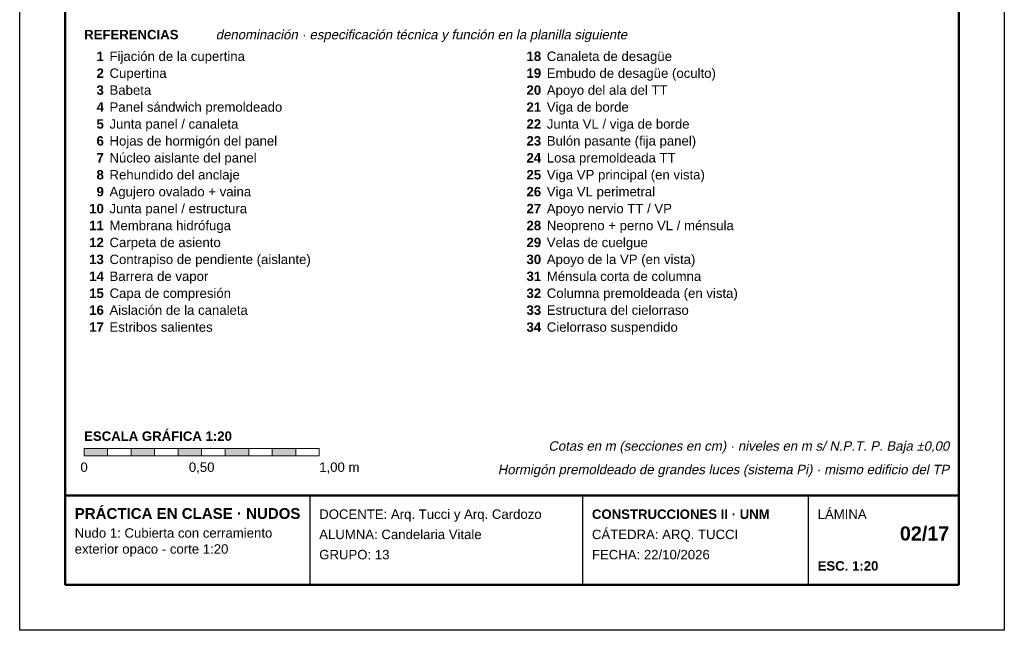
# Model space of a CAD drawing. Header units: millimetres. Extents: x 6 to 4194, y 6 to 5934.
# Tile 1 of 6: x 6 to 4194, y 6 to 2604. Entities that reach past the tile are written whole.
import ezdxf
from ezdxf.enums import TextEntityAlignment as Align

# ---------------------------------------------------------------- set-up
doc = ezdxf.new("R2010")
doc.units = ezdxf.units.MM
doc.header["$LTSCALE"] = 20
for name, color, linetype in [('X-MARCO', 7, 'Continuous'), ('X-ROTULO', 7, 'Continuous'), ('X-TEXTOS', 7, 'Continuous')]:
    doc.layers.add(name, color=color, linetype=linetype)
doc.styles.add('ARIAL', font='arial.ttf')
doc.styles.add('ARIAL-B', font='arialbd.ttf')

msp = doc.modelspace()

# ---------------------------------------------------------------- hatches: boundary and pattern name
at = {"layer": 'X-TEXTOS'}
h = msp.add_hatch(color=7, dxfattribs=at)
h.dxf.hatch_style = 1
h.paths.add_polyline_path([(280, 780), (380, 780), (380, 748), (280, 748)])
h = msp.add_hatch(color=7, dxfattribs=at)
h.dxf.hatch_style = 1
h.paths.add_polyline_path([(480, 780), (580, 780), (580, 748), (480, 748)])
h = msp.add_hatch(color=7, dxfattribs=at)
h.dxf.hatch_style = 1
h.paths.add_polyline_path([(680, 780), (780, 780), (780, 748), (680, 748)])
h = msp.add_hatch(color=7, dxfattribs=at)
h.dxf.hatch_style = 1
h.paths.add_polyline_path([(880, 780), (980, 780), (980, 748), (880, 748)])
h = msp.add_hatch(color=7, dxfattribs=at)
h.dxf.hatch_style = 1
h.paths.add_polyline_path([(1080, 780), (1180, 780), (1180, 748), (1080, 748)])

# ---------------------------------------------------------------- linework, layer by layer
at = {"layer": 'X-MARCO', "lineweight": 30}
msp.add_lwpolyline([(6, 5934), (4194, 5934), (4194, 6), (6, 6)], close=True, dxfattribs=at)
at = {"layer": 'X-MARCO', "lineweight": 50}
msp.add_lwpolyline([(200, 5740), (4000, 5740), (4000, 200), (200, 200)], close=True, dxfattribs=at)
at = {"layer": 'X-ROTULO', "lineweight": 50}
msp.add_lwpolyline([(200, 580), (4000, 580), (4000, 200), (200, 200)], close=True, dxfattribs=at)
at = {"layer": 'X-ROTULO', "lineweight": 25}
for points in [[(1240, 580), (1240, 200)], [(2400, 580), (2400, 200)], [(3360, 580), (3360, 200)]]:
    msp.add_lwpolyline(points, dxfattribs=at)
at = {"layer": 'X-TEXTOS', "lineweight": 13}
for points in [[(280, 780), (380, 780), (380, 748), (280, 748)], [(380, 780), (480, 780), (480, 748), (380, 748)], [(480, 780), (580, 780), (580, 748), (480, 748)], [(580, 780), (680, 780), (680, 748), (580, 748)], [(680, 780), (780, 780), (780, 748), (680, 748)], [(780, 780), (880, 780), (880, 748), (780, 748)], [(880, 780), (980, 780), (980, 748), (880, 748)], [(980, 780), (1080, 780), (1080, 748), (980, 748)], [(1080, 780), (1180, 780), (1180, 748), (1080, 748)], [(1180, 780), (1280, 780), (1280, 748), (1180, 748)]]:
    msp.add_lwpolyline(points, close=True, dxfattribs=at)

# ---------------------------------------------------------------- texts
at = {"layer": 'X-ROTULO'}
for s, height, style, p in [('PRÁCTICA EN CLASE · NUDOS', 45.824, 'ARIAL-B', (240, 480)), ('DOCENTE: Arq. Tucci y Arq. Cardozo', 40.096, 'ARIAL', (1280, 480)), ('CONSTRUCCIONES II · UNM', 40.096, 'ARIAL-B', (2440, 480)), ('LÁMINA', 40.1, 'ARIAL', (3400, 480)), ('Nudo 1: Cubierta con cerramiento', 40.096, 'ARIAL', (240, 400)), ('ALUMNA: Candelaria Vitale', 40.096, 'ARIAL', (1280, 394)), ('CÁTEDRA: ARQ. TUCCI', 40.096, 'ARIAL', (2440, 394)), ('exterior opaco - corte 1:20', 40.096, 'ARIAL', (240, 332)), ('GRUPO: 13', 40.1, 'ARIAL', (1280, 308)), ('FECHA: 22/10/2026', 40.096, 'ARIAL', (2440, 308)), ('ESC. 1:20', 40.1, 'ARIAL-B', (3400, 260))]:
    msp.add_text(s, height=height, dxfattribs=dict(at, style=style)).set_placement(p)
at = {"layer": 'X-ROTULO', "style": 'ARIAL-B'}
msp.add_text('02/17', height=60.14, dxfattribs=at).set_placement((3960, 388), align=Align.RIGHT)
at = {"layer": 'X-TEXTOS'}
for s, height, style, p in [('REFERENCIAS', 40.096, 'ARIAL-B', (280, 2520)), ('Fijación de la cupertina', 40.096, 'ARIAL', (388, 2428)), ('Canaleta de desagüe', 40.096, 'ARIAL', (2248, 2428)), ('Cupertina', 40.1, 'ARIAL', (388, 2356)), ('Embudo de desagüe (oculto)', 40.096, 'ARIAL', (2248, 2356)), ('Babeta', 40.1, 'ARIAL', (388, 2284)), ('Apoyo del ala del TT', 40.096, 'ARIAL', (2248, 2284)), ('Panel sándwich premoldeado', 40.096, 'ARIAL', (388, 2212)), ('Viga de borde', 40.096, 'ARIAL', (2248, 2212)), ('Junta panel / canaleta', 40.096, 'ARIAL', (388, 2140)), ('Junta VL / viga de borde', 40.096, 'ARIAL', (2248, 2140)), ('Hojas de hormigón del panel', 40.096, 'ARIAL', (388, 2068)), ('Bulón pasante (fija panel)', 40.096, 'ARIAL', (2248, 2068)), ('Núcleo aislante del panel', 40.096, 'ARIAL', (388, 1996)), ('Losa premoldeada TT', 40.096, 'ARIAL', (2248, 1996)), ('Viga VP principal (en vista)', 40.096, 'ARIAL', (2248, 1924)), ('Rehundido del anclaje', 40.096, 'ARIAL', (388, 1924)), ('Agujero ovalado + vaina', 40.096, 'ARIAL', (388, 1852)), ('Viga VL perimetral', 40.096, 'ARIAL', (2248, 1852)), ('Junta panel / estructura', 40.096, 'ARIAL', (388, 1780)), ('Apoyo nervio TT / VP', 40.096, 'ARIAL', (2248, 1780)), ('Membrana hidrófuga', 40.096, 'ARIAL', (388, 1708)), ('Neopreno + perno VL / ménsula', 40.096, 'ARIAL', (2248, 1708)), ('Carpeta de asiento', 40.096, 'ARIAL', (388, 1636)), ('Velas de cuelgue', 40.096, 'ARIAL', (2248, 1636)), ('Contrapiso de pendiente (aislante)', 40.096, 'ARIAL', (388, 1564)), ('Apoyo de la VP (en vista)', 40.096, 'ARIAL', (2248, 1564)), ('Barrera de vapor', 40.096, 'ARIAL', (388, 1492)), ('Ménsula corta de columna', 40.096, 'ARIAL', (2248, 1492)), ('Capa de compresión', 40.096, 'ARIAL', (388, 1420)), ('Columna premoldeada (en vista)', 40.096, 'ARIAL', (2248, 1420)), ('Aislación de la canaleta', 40.096, 'ARIAL', (388, 1348)), ('Estructura del cielorraso', 40.096, 'ARIAL', (2248, 1348)), ('Estribos salientes', 40.096, 'ARIAL', (388, 1276)), ('Cielorraso suspendido', 40.096, 'ARIAL', (2248, 1276)), ('ESCALA GRÁFICA 1:20', 40.096, 'ARIAL-B', (280, 812)), ('1,00 m', 40.1, 'ARIAL', (1280, 680))]:
    msp.add_text(s, height=height, dxfattribs=dict(at, style=style)).set_placement(p)
at = {"layer": 'X-TEXTOS', "style": 'ARIAL', "oblique": 12}
msp.add_text('denominación · especificación técnica y función en la planilla siguiente', height=40.096, dxfattribs=at).set_placement((840, 2520))
at = {"layer": 'X-TEXTOS', "style": 'ARIAL-B'}
for s, p in [('1', (364, 2428)), ('18', (2224, 2428)), ('2', (364, 2356)), ('19', (2224, 2356)), ('3', (364, 2284)), ('20', (2224, 2284)), ('4', (364, 2212)), ('21', (2224, 2212)), ('5', (364, 2140)), ('22', (2224, 2140)), ('6', (364, 2068)), ('23', (2224, 2068)), ('7', (364, 1996)), ('24', (2224, 1996)), ('8', (364, 1924)), ('25', (2224, 1924)), ('9', (364, 1852)), ('26', (2224, 1852)), ('10', (364, 1780)), ('27', (2224, 1780)), ('11', (364, 1708)), ('28', (2224, 1708)), ('12', (364, 1636)), ('29', (2224, 1636)), ('13', (364, 1564)), ('30', (2224, 1564)), ('14', (364, 1492)), ('31', (2224, 1492)), ('15', (364, 1420)), ('32', (2224, 1420)), ('16', (364, 1348)), ('33', (2224, 1348)), ('17', (364, 1276)), ('34', (2224, 1276))]:
    msp.add_text(s, height=40.1, dxfattribs=at).set_placement(p, align=Align.RIGHT)
at = {"layer": 'X-TEXTOS', "style": 'ARIAL', "oblique": 12}
for s, p in [('Cotas en m (secciones en cm) · niveles en m s/ N.P.T. P. Baja ±0,00', (3960, 770)), ('Hormigón premoldeado de grandes luces (sistema Pi) · mismo edificio del TP', (3960, 670))]:
    msp.add_text(s, height=40.096, dxfattribs=at).set_placement(p, align=Align.RIGHT)
at = {"layer": 'X-TEXTOS', "style": 'ARIAL'}
for s, p in [('0', (280, 680)), ('0,50', (780, 680))]:
    msp.add_text(s, height=40.1, dxfattribs=at).set_placement(p, align=Align.CENTER)

doc.saveas('drawing.dxf')
